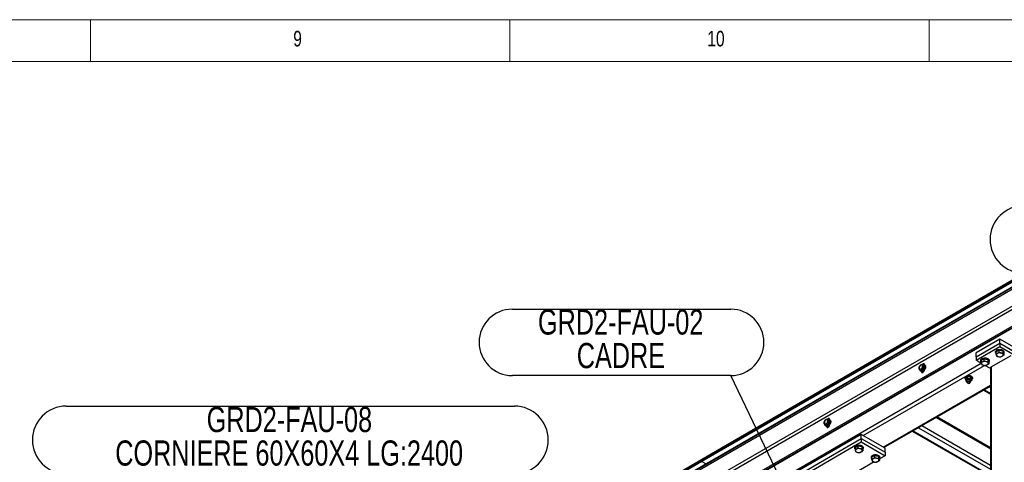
# Model space of a CAD drawing. Header units: millimetres. Extents: x 5 to 589, y 5 to 415.
# Tile 66 of 76: x 389 to 506, y 362 to 415. Entities that reach past the tile are written whole.
import ezdxf

# ---------------------------------------------------------------- set-up
doc = ezdxf.new("R2010")
doc.units = ezdxf.units.MM
doc.layers.add('NOTES', color=6, linetype='Continuous')
doc.layers.add('TRAIT-FORT', color=4, linetype='Continuous', lineweight=25)
doc.styles.add('SLDTEXTSTYLE0', font='TXT', dxfattribs={"width": 0.75})
doc.dimstyles.new('SLDDIMSTYLE2', dxfattribs={"dimtxt": 0.18, "dimasz": 1, "dimexe": 0, "dimexo": 0.0625, "dimgap": 0, "dimtad": 0, "dimtih": 1, "dimtoh": 1, "dimdec": 0, "dimrnd": 1e-09, "dimzin": 0, "dimdsep": 46, "dimtxsty": 'Standard', "dimblk1": 'DOT', "dimblk2": 'DOT', "dimsah": 1, "dimcen": 0.09, "dimadec": 0, "dimazin": 0, "dimtfac": 1, "dimtdec": 0, "dimtofl": 0, "dimtmove": 0, "dimatfit": 3, "dimldrblk": 'DOT', "dimfxl": 1, "dimfrac": 2, "dimtolj": 1, "dimtzin": 0, "dimarcsym": 0})

# ---------------------------------------------------------------- blocks, each defined once
blk = doc.blocks.new('SW_NOTE_5')
at = {"layer": 'NOTES', "color": 0}
for p, q in [((-26.04, 7.92), (0, 7.92)), ((0, 0), (-26.04, 0))]:
    blk.add_line(p, q, dxfattribs=at)
for centre, start, end in [((-26.04, 3.96), 90, 270), ((0, 3.96), 270, 90)]:
    blk.add_arc(centre, 3.96, start, end, dxfattribs=at)
at = {"layer": 'NOTES', "color": 0, "char_height": 3, "attachment_point": 2, "style": 'SLDTEXTSTYLE0'}
for s, insert in [('GRD2-FAU-02', (-13.12, 7.89)), ('CADRE', (-13.09, 3.89))]:
    blk.add_mtext(s, dxfattribs=dict(at, insert=insert))
blk = doc.blocks.new('_Dot')
at = {"color": 0, "linetype": 'ByBlock', "lineweight": -2}
blk.add_line((-0.5, 0), (-1, 0), dxfattribs=at)
at = {"color": 0, "linetype": 'ByBlock', "const_width": 0.5}
blk.add_lwpolyline([(-0.25, 0, 1), (0.25, 0, 1)], format="xyb", close=True, dxfattribs=at)
blk = doc.blocks.new('SW_NOTE_14')
at = {"layer": 'NOTES', "color": 0}
for p, q in [((-53.46, 8.05), (0, 8.05)), ((0, 0), (-53.46, 0))]:
    blk.add_line(p, q, dxfattribs=at)
for centre, start, end in [((-53.46, 4.03), 90, 270), ((0, 4.03), 270, 90)]:
    blk.add_arc(centre, 4.03, start, end, dxfattribs=at)
at = {"layer": 'NOTES', "color": 0, "char_height": 3, "attachment_point": 2, "style": 'SLDTEXTSTYLE0'}
for s, insert in [('GRD2-FAU-08', (-26.84, 7.97)), ('CORNIERE 60X60X4 LG:2400', (-26.87, 3.97))]:
    blk.add_mtext(s, dxfattribs=dict(at, insert=insert))
blk = doc.blocks.new('SW_NOTE_16')
at = {"layer": 'NOTES', "color": 0}
for p, q in [((-53.46, 8.05), (0, 8.05)), ((0, 0), (-53.46, 0))]:
    blk.add_line(p, q, dxfattribs=at)
for centre, start, end in [((-53.46, 4.03), 90, 270), ((0, 4.03), 270, 90)]:
    blk.add_arc(centre, 4.03, start, end, dxfattribs=at)
at = {"layer": 'NOTES', "color": 0, "char_height": 3, "attachment_point": 2, "style": 'SLDTEXTSTYLE0'}
for s, insert in [('GRD2-FAU-08', (-26.86, 7.95)), ('CORNIERE 60X60X4 LG:1000', (-26.9, 3.95))]:
    blk.add_mtext(s, dxfattribs=dict(at, insert=insert))

msp = doc.modelspace()

# ---------------------------------------------------------------- linework, layer by layer
at = {"color": 7, "linetype": 'Continuous', "lineweight": 18}
for p, q in [((589, 415), (5, 415)), ((397, 415), (397, 410)), ((447, 410), (447, 415)), ((497, 415), (497, 410)), ((584, 410), (10, 410))]:
    msp.add_line(p, q, dxfattribs=at)
at = {"layer": 'TRAIT-FORT', "color": 4, "linetype": 'Continuous', "lineweight": 25}
for p, q in [((511.60956, 386.58863), (469.89032, 362.50462)), ((511.60956, 386.42532), (469.89032, 362.34131)), ((511.60956, 386.64988), (472.71874, 364.19869)), ((511.60956, 386.58863), (472.71874, 364.13744)), ((508.42757, 383.99624), (423.57477, 335.01176)), ((508.42757, 383.93499), (423.57477, 334.95051)), ((508.51598, 383.78188), (423.66318, 334.79741)), ((510.23072, 382.79199), (425.37792, 333.80751)), ((510.40753, 382.48579), (425.55473, 333.50132)), ((510.40753, 380.50568), (425.55473, 331.5212)), ((510.49587, 380.35261), (425.64307, 331.36813)), ((510.54894, 380.32198), (425.69614, 331.3375)), ((505.4224, 376.93351), (502.59398, 375.30069)), ((505.4224, 376.44358), (505.4224, 376.93351)), ((511.43281, 373.46377), (505.4224, 376.93351)), ((502.59398, 374.81076), (505.4224, 376.44358)), ((502.59398, 374.4025), (505.4224, 376.03532)), ((505.4224, 376.44358), (505.4224, 376.03532)), ((505.4224, 376.44358), (511.43281, 372.97384)), ((505.4224, 376.03532), (511.43281, 372.56558)), ((502.59398, 374.81076), (502.59398, 375.30069)), ((502.59398, 374.81076), (502.59398, 374.4025)), ((503.18457, 374.4022), (503.54157, 374.59653)), ((503.54157, 374.59653), (503.54157, 374.35176)), ((503.54157, 374.59653), (504.01166, 374.51521)), ((504.39712, 373.60651), (506.80131, 374.99442)), ((504.92244, 375.42304), (504.92244, 375.34137)), ((504.95231, 375.42269), (505.30938, 375.61707)), ((504.95231, 375.42269), (504.95231, 375.17792)), ((505.30938, 375.61707), (505.30938, 375.3723)), ((505.30938, 375.61707), (505.77947, 375.53574)), ((505.77947, 375.53574), (505.77947, 375.29097)), ((505.89249, 375.26005), (505.77947, 375.53574)), ((505.89249, 375.26005), (505.89249, 375.01528)), ((505.92236, 375.34137), (505.92236, 375.42304)), ((472.15303, 356.13555), (503.19489, 374.05563)), ((489.12357, 365.44261), (503.6026, 373.80117)), ((495.82526, 373.64944), (496.00767, 373.87636)), ((496.05508, 373.90372), (496.23749, 373.88741)), ((496.23749, 373.54939), (496.05508, 373.32247)), ((496.23601, 373.21802), (496.41842, 373.44494)), ((496.23749, 373.88741), (496.41842, 373.78296)), ((496.41842, 373.44494), (496.23749, 373.54939)), ((496.44216, 373.74926), (496.26123, 373.85371)), ((496.26123, 373.6105), (496.44216, 373.50605)), ((496.49037, 373.85406), (496.4373, 373.8847)), ((496.44216, 373.50605), (496.44216, 373.74926)), ((503.22234, 374.03976), (502.59398, 374.4025)), ((503.15463, 374.4025), (503.15463, 374.32084)), ((503.18457, 374.4022), (503.18457, 374.15743)), ((504.30919, 373.41234), (503.63733, 373.80019)), ((504.01166, 374.51521), (504.01166, 374.27044)), ((504.12475, 374.23955), (504.01166, 374.51521)), ((504.12475, 374.23955), (504.12475, 373.99478)), ((504.15462, 374.32088), (504.15462, 374.40254)), ((504.30925, 373.48408), (504.30925, 344.56862)), ((504.39712, 373.60651), (504.39712, 344.61931)), ((496.00767, 373.2951), (495.82526, 373.31142)), ((495.82526, 373.31142), (496.00619, 373.20697)), ((495.98737, 373.10527), (496.04045, 373.07463)), ((496.00619, 373.20697), (496.1886, 373.19066)), ((496.1886, 373.19066), (496.00767, 373.2951)), ((496.05508, 373.32247), (496.23601, 373.21802)), ((496.08859, 373.05676), (496.08859, 373.05607)), ((496.23001, 372.97444), (496.08859, 373.05607)), ((496.23001, 373.07875), (496.23001, 372.97444)), ((496.23001, 372.97444), (496.23351, 372.93615)), ((496.36697, 373.17476), (496.41862, 373.14494)), ((496.44216, 373.26018), (496.44216, 373.26086)), ((501.26011, 372.3412), (501.26011, 372.27996)), ((501.33625, 372.25755), (501.33625, 372.0743)), ((501.48022, 372.41263), (501.47577, 372.41002)), ((501.5511, 372.43514), (501.5511, 372.25189)), ((501.92495, 372.41653), (501.92495, 372.23328)), ((501.95463, 372.40418), (501.93999, 372.41263)), ((502.1601, 372.27996), (502.1601, 372.3412)), ((491.52777, 364.0547), (504.30925, 371.43329)), ((491.61557, 364.00396), (504.30919, 371.33183)), ((501.46559, 371.89045), (501.48029, 371.88196)), ((501.51009, 372.01463), (501.51009, 371.78341)), ((501.5687, 371.70178), (501.60403, 371.68135)), ((501.81618, 371.68135), (501.85152, 371.70178)), ((501.91012, 371.78341), (501.91012, 372.01463)), ((501.93993, 371.88196), (501.94471, 371.88472)), ((501.97647, 371.90719), (501.9435, 371.88681)), ((502.08403, 372.22029), (502.08403, 372.03704)), ((504.20271, 371.27036), (504.30925, 371.20885)), ((503.47845, 370.85221), (504.30925, 370.3726)), ((503.56625, 370.90294), (504.30919, 370.47405)), ((497.839, 367.59668), (504.30925, 363.86148)), ((504.30925, 363.96302), (497.92694, 367.64745)), ((484.51156, 367.11818), (484.69397, 367.3451)), ((484.69397, 366.76384), (484.51156, 366.78016)), ((484.51156, 366.78016), (484.69249, 366.67571)), ((484.67361, 366.57397), (484.72668, 366.54333)), ((484.69249, 366.67571), (484.8749, 366.6594)), ((484.8749, 366.6594), (484.69397, 366.76384)), ((484.74138, 367.37246), (484.92379, 367.35615)), ((484.92379, 367.01813), (484.74138, 366.79121)), ((484.74138, 366.79121), (484.92231, 366.68676)), ((484.7749, 366.5255), (484.7749, 366.52482)), ((484.91631, 366.44318), (484.7749, 366.52482)), ((484.91631, 366.54749), (484.91631, 366.44318)), ((484.91631, 366.44318), (484.91981, 366.40489)), ((484.92231, 366.68676), (485.10472, 366.91368)), ((484.92379, 367.35615), (485.10472, 367.2517)), ((485.10472, 366.91368), (484.92379, 367.01813)), ((485.12846, 367.218), (484.94753, 367.32245)), ((484.94753, 367.07924), (485.12846, 366.97479)), ((485.05327, 366.6435), (485.10492, 366.61368)), ((485.17667, 367.3228), (485.1236, 367.35344)), ((485.12846, 366.97479), (485.12846, 367.218)), ((485.12846, 366.72892), (485.12846, 366.7296)), ((495.71736, 366.37187), (504.30919, 361.41192)), ((496.14167, 366.61684), (504.30925, 361.90179)), ((488.91149, 365.56504), (479.01197, 359.85017)), ((488.91149, 365.07511), (488.91149, 365.56504)), ((491.73992, 363.93223), (488.91149, 365.56504)), ((494.99318, 365.95376), (504.30925, 360.57571)), ((495.08098, 366.0045), (504.30919, 360.67717)), ((472.71874, 364.19869), (422.16059, 335.01209)), ((472.71874, 364.13744), (422.16059, 334.95084)), ((472.71874, 364.13744), (472.71874, 364.19869)), ((472.71881, 364.19865), (472.71874, 364.19869)), ((479.01197, 359.36024), (488.91149, 365.07511)), ((479.01197, 358.95198), (488.91149, 364.66685)), ((488.12864, 364.01373), (488.12864, 363.93207)), ((488.15851, 364.01339), (488.51558, 364.20776)), ((488.15851, 364.01339), (488.15851, 363.76862)), ((488.51558, 364.20776), (488.51558, 363.96299)), ((488.51558, 364.20776), (488.98567, 364.12644)), ((488.91149, 365.07511), (488.91149, 364.66685)), ((488.91149, 365.07511), (491.73992, 363.4423)), ((488.91149, 364.66685), (491.73992, 363.03404)), ((488.98567, 364.12644), (488.98567, 363.88167)), ((489.09869, 363.85074), (488.98567, 364.12644)), ((489.12856, 363.93207), (489.12856, 364.01373)), ((489.09869, 363.85074), (489.09869, 363.60597)), ((490.10853, 362.87077), (490.10853, 362.7891)), ((490.1384, 362.87042), (490.49547, 363.0648)), ((490.1384, 362.87042), (490.1384, 362.62565)), ((490.49547, 363.0648), (490.49547, 362.82003)), ((490.49547, 363.0648), (490.96556, 362.98347)), ((490.96556, 362.98347), (490.96556, 362.7387)), ((491.07858, 362.70778), (490.96556, 362.98347)), ((491.73992, 363.03404), (491.07865, 362.6523)), ((491.10852, 362.78906), (491.10852, 362.87073)), ((491.73992, 363.4423), (491.73992, 363.93223)), ((491.73992, 363.4423), (491.73992, 363.03404)), ((469.89032, 362.50462), (422.16059, 334.95084)), ((469.89032, 362.34131), (422.16059, 334.78753)), ((469.89032, 362.34131), (469.89032, 362.50462)), ((469.89038, 362.50459), (469.89032, 362.50462)), ((469.89032, 362.34131), (470.40323, 362.04521)), ((490.44618, 362.28718), (488.1484, 360.9607)), ((491.07858, 362.70778), (491.07858, 362.46301))]:
    msp.add_line(p, q, dxfattribs=at)
at = {"layer": 'TRAIT-FORT', "color": 4, "linetype": 'Continuous', "lineweight": 25, "flags": 128}
for points in [[(503.15463, 374.4025), (503.15706, 374.43092), (503.17533, 374.48476), (503.21094, 374.5356), (503.26259, 374.5817), (503.32841, 374.62125), (503.40603, 374.65298), (503.49268, 374.67559), (503.58507, 374.68836), (503.68002, 374.69078), (503.77409, 374.6828), (503.86384, 374.66469)], [(503.18457, 374.2225), (503.17446, 374.24041), (503.15672, 374.29433), (503.15706, 374.34925), (503.17533, 374.40309), (503.21094, 374.45394), (503.26259, 374.50003), (503.32841, 374.53958), (503.40603, 374.57131), (503.49268, 374.59393), (503.58507, 374.60669), (503.68002, 374.60911), (503.77409, 374.60113), (503.86384, 374.58303)], [(503.86384, 374.66469), (503.94598, 374.63713), (504.01766, 374.60104), (504.07613, 374.55779), (504.11936, 374.50894), (504.14592, 374.45623), (504.15462, 374.40254)], [(503.86384, 374.58303), (503.94598, 374.55546), (504.01766, 374.51938), (504.07613, 374.47613), (504.11936, 374.42727), (504.14592, 374.37456), (504.15462, 374.31994), (504.14525, 374.26532), (504.12475, 374.2225)], [(504.92244, 375.42304), (504.9248, 375.45142), (504.94307, 375.50526), (504.97875, 375.55614), (505.03033, 375.60219), (505.09622, 375.64178), (505.17377, 375.67347), (505.26042, 375.69609), (505.35281, 375.70886), (505.44782, 375.71131), (505.5419, 375.70333), (505.63158, 375.68519)], [(504.95231, 375.243), (504.94226, 375.26094), (504.92453, 375.31486), (504.9248, 375.36975), (504.94307, 375.42359), (504.97875, 375.47447), (505.03033, 375.52052), (505.09622, 375.56011), (505.17377, 375.5918), (505.26042, 375.61442), (505.35281, 375.62719), (505.44782, 375.62964), (505.5419, 375.62166), (505.63158, 375.60352)], [(505.53832, 375.27884), (505.45538, 375.28787), (505.37102, 375.28674), (505.28888, 375.27553), (505.21254, 375.25467), (505.14538, 375.22516), (505.09042, 375.18821), (505.04989, 375.14543), (505.02561, 375.09879), (505.01874, 375.05021), (505.02953, 375.00186), (505.05744, 374.95592), (505.10128, 374.91427), (505.1592, 374.8788), (505.22866, 374.85109), (505.30648, 374.83232), (505.38943, 374.82329), (505.47385, 374.82438), (505.55599, 374.83559), (505.63233, 374.85646), (505.69942, 374.88601), (505.75438, 374.92295), (505.79498, 374.96569), (505.81919, 375.01237), (505.82607, 375.06095), (505.81534, 375.10927), (505.78736, 375.15524), (505.74353, 375.1969), (505.6856, 375.23236), (505.61621, 375.26004), (505.53832, 375.27884)], [(505.63158, 375.68519), (505.71372, 375.65763), (505.7854, 375.62154), (505.84387, 375.57829), (505.88716, 375.52947), (505.91366, 375.47672), (505.92236, 375.42304)], [(505.63158, 375.60352), (505.71372, 375.57596), (505.7854, 375.53987), (505.84387, 375.49662), (505.88716, 375.4478), (505.91366, 375.39505), (505.92236, 375.34044), (505.91306, 375.28586), (505.89256, 375.24303)], [(495.81568, 373.49046), (495.82202, 373.43605), (495.8407, 373.3924), (495.87051, 373.36226), (495.90955, 373.34748), (495.95541, 373.34903), (496.00524, 373.36682), (496.05582, 373.3997), (496.10404, 373.44562), (496.14679, 373.50168), (496.18152, 373.5644), (496.20593, 373.62979), (496.21854, 373.69376), (496.21854, 373.7523), (496.20593, 373.80171), (496.18152, 373.83892), (496.14679, 373.86154), (496.10404, 373.86825), (496.05582, 373.8585), (496.00524, 373.83298), (495.95541, 373.79323), (495.90955, 373.74184), (495.87051, 373.68198), (495.8407, 373.61741), (495.82202, 373.55221), (495.81568, 373.49046)], [(496.51182, 373.79197), (496.52733, 373.72875), (496.52996, 373.65598), (496.51957, 373.57661), (496.49658, 373.4939), (496.46198, 373.41124), (496.41714, 373.33199), (496.36393, 373.25942), (496.30445, 373.19647), (496.24127, 373.14576), (496.17693, 373.10938), (496.11395, 373.08873), (496.05508, 373.08476), (496.00261, 373.09758), (495.95871, 373.12663), (495.92527, 373.17082), (495.90348, 373.22822), (495.8962, 373.27048)], [(496.56489, 373.76133), (496.5804, 373.69812), (496.58303, 373.62535), (496.57264, 373.54598), (496.54965, 373.46326), (496.51505, 373.3806), (496.47021, 373.30135), (496.417, 373.22878), (496.35752, 373.16583), (496.29434, 373.11512), (496.23001, 373.07874), (496.16702, 373.05809), (496.10815, 373.05413), (496.05569, 373.06694), (496.04045, 373.07463)], [(496.44195, 373.88198), (496.43501, 373.92596), (496.4141, 373.96675), (496.38119, 373.99167), (496.33885, 373.99863), (496.29056, 373.98713), (496.24026, 373.95808), (496.19197, 373.91384), (496.17552, 373.89445)], [(496.43683, 373.90742), (496.43197, 373.90549), (496.40291, 373.89074)], [(503.77058, 374.25835), (503.68764, 374.26738), (503.60328, 374.26625), (503.52107, 374.255), (503.4448, 374.23417), (503.37764, 374.20466), (503.32261, 374.16768), (503.28215, 374.12494), (503.25787, 374.0783), (503.251, 374.02971), (503.26179, 373.98136), (503.28964, 373.93539), (503.33354, 373.89377), (503.39146, 373.85831), (503.46085, 373.83055), (503.53874, 373.81183), (503.62169, 373.8028), (503.70611, 373.80389), (503.78825, 373.8151), (503.86452, 373.83592), (503.93162, 373.86547), (503.98664, 373.90245), (504.02717, 373.94516), (504.05138, 373.99184), (504.05826, 374.04042), (504.04754, 374.08873), (504.01962, 374.13475), (503.97572, 374.17636), (503.91779, 374.21183), (503.84847, 374.23954), (503.77058, 374.25835)], [(496.08859, 373.05607), (496.09581, 373.00273), (496.11671, 372.96195), (496.14962, 372.93702), (496.19197, 372.93007), (496.24026, 372.94157), (496.29056, 372.97061), (496.33885, 373.01486), (496.38119, 373.07071), (496.4141, 373.13362), (496.43501, 373.19855), (496.44216, 373.26018)], [(496.31956, 373.10905), (496.31113, 373.1293), (496.30992, 373.13319)], [(501.26011, 372.3412), (501.26011, 372.34292), (501.26996, 372.39516)], [(501.26996, 372.39516), (501.29774, 372.44522), (501.34238, 372.491), (501.4022, 372.53067), (501.47456, 372.56256), (501.55649, 372.58541), (501.64483, 372.59825), (501.73573, 372.60059), (501.82569, 372.59226), (501.91086, 372.57369), (501.9878, 372.54562), (502.05342, 372.50914), (502.10494, 372.46586), (502.14034, 372.41739), (502.15801, 372.36585), (502.1601, 372.3412)], [(501.26996, 372.33391), (501.29774, 372.38398), (501.34238, 372.42976), (501.4022, 372.46943), (501.47456, 372.50131), (501.55649, 372.52416), (501.64483, 372.53701), (501.73573, 372.53934), (501.82569, 372.53101), (501.91086, 372.51244), (501.9878, 372.48438), (502.05342, 372.4479), (502.10494, 372.40461), (502.14034, 372.35614), (502.15801, 372.3046), (502.15747, 372.25205), (502.13852, 372.20062), (502.10217, 372.15246), (502.08397, 372.13541)], [(501.51009, 372.01463), (501.51272, 372.03312), (501.53093, 372.0659), (501.56505, 372.09408), (501.61206, 372.11522), (501.66783, 372.12749), (501.7273, 372.12967), (501.78523, 372.12161), (501.83655, 372.10405), (501.8766, 372.07859), (501.90189, 372.04741), (501.91012, 372.01463)], [(501.5687, 371.70178), (501.55008, 371.71416), (501.52183, 371.74448), (501.5103, 371.77823), (501.51657, 371.81245), (501.53997, 371.8441)], [(501.53997, 371.8441), (501.57854, 371.87034), (501.62878, 371.88891), (501.68623, 371.89802), (501.74585, 371.89701), (501.80222, 371.88587), (501.85051, 371.86563), (501.88618, 371.83811), (501.90634, 371.80568), (501.90897, 371.7713), (501.894, 371.73798), (501.86264, 371.70874), (501.85152, 371.70178)], [(501.58245, 371.78809), (501.56323, 371.76018), (501.56168, 371.73009), (501.578, 371.70152), (501.61024, 371.67792), (501.65461, 371.66212), (501.70559, 371.65605), (501.75718, 371.66037), (501.80303, 371.67462), (501.83769, 371.69704), (501.85698, 371.72499), (501.8586, 371.75504), (501.84221, 371.78358), (501.80991, 371.80721), (501.76561, 371.82305), (501.71463, 371.82913), (501.66304, 371.82481), (501.61718, 371.81056), (501.58245, 371.78809)], [(484.50199, 366.9592), (484.50833, 366.90479), (484.52701, 366.86114), (484.55681, 366.831), (484.59586, 366.81622), (484.64171, 366.81777), (484.69148, 366.83552), (484.74212, 366.86844), (484.79034, 366.91436), (484.83309, 366.97042), (484.86782, 367.03314), (484.89223, 367.09853), (484.90484, 367.1625), (484.90484, 367.22104), (484.89223, 367.27046), (484.86782, 367.30766), (484.83309, 367.33029), (484.79034, 367.33699), (484.74212, 367.32724), (484.69148, 367.30168), (484.64171, 367.26197), (484.59586, 367.21058), (484.55681, 367.15072), (484.52701, 367.08615), (484.50833, 367.02095), (484.50199, 366.9592)], [(485.19812, 367.26071), (485.21363, 367.1975), (485.21626, 367.12472), (485.20581, 367.04532), (485.18288, 366.96264), (485.14822, 366.87994), (485.10344, 366.80073), (485.05017, 366.72812), (484.99076, 366.66521), (484.92757, 366.6145), (484.86317, 366.57808), (484.80025, 366.55747), (484.74138, 366.5535), (484.68892, 366.56632), (484.64502, 366.59537), (484.6115, 366.63953), (484.58979, 366.69696), (484.5825, 366.73922)], [(485.25119, 367.23007), (485.2667, 367.16686), (485.26933, 367.09409), (485.25888, 367.01468), (485.23595, 366.932), (485.20129, 366.84931), (485.15651, 366.77009), (485.10324, 366.69748), (485.04383, 366.63457), (484.98064, 366.58386), (484.91624, 366.54744), (484.85332, 366.52683), (484.79445, 366.52287), (484.74199, 366.53568), (484.72668, 366.54333)], [(484.7749, 366.52482), (484.78204, 366.47143), (484.80295, 366.43065), (484.83592, 366.40576), (484.87827, 366.39881), (484.92656, 366.41031), (484.97686, 366.43935), (485.02515, 366.4836), (485.06743, 366.53941), (485.1004, 366.60236), (485.12131, 366.66729), (485.12846, 366.72892)], [(485.12826, 367.35073), (485.12131, 367.3947), (485.1004, 367.43549), (485.06743, 367.46037), (485.02515, 367.46737), (484.97686, 367.45587), (484.92656, 367.42683), (484.87827, 367.38258), (484.86182, 367.36319)], [(485.00586, 366.57779), (484.99743, 366.59804), (484.99615, 366.6019)], [(485.12313, 367.37616), (485.11828, 367.37423), (485.08921, 367.35948)], [(488.12864, 364.01373), (488.13107, 364.04207), (488.14934, 364.09591), (488.18495, 364.14683), (488.23653, 364.19289), (488.30242, 364.23248), (488.37997, 364.26417), (488.46662, 364.28678), (488.55908, 364.29959), (488.65402, 364.30201), (488.7481, 364.29403), (488.83778, 364.27588)], [(488.15858, 363.83373), (488.14846, 363.85164), (488.13073, 363.90556), (488.13107, 363.96041), (488.14934, 364.01425), (488.18495, 364.06517), (488.23653, 364.11122), (488.30242, 364.15081), (488.37997, 364.1825), (488.46662, 364.20512), (488.55908, 364.21792), (488.65402, 364.22034), (488.7481, 364.21236), (488.83778, 364.19422)], [(488.83778, 364.27588), (488.91992, 364.24832), (488.9916, 364.21223), (489.05014, 364.16902), (489.09343, 364.12013), (489.11987, 364.06742), (489.12856, 364.01373)], [(488.83778, 364.19422), (488.91992, 364.16665), (488.9916, 364.13057), (489.05014, 364.08736), (489.09343, 364.03846), (489.11987, 363.98575), (489.12856, 363.93113), (489.11933, 363.87651), (489.09876, 363.83373)], [(488.74452, 363.86954), (488.66158, 363.87857), (488.57722, 363.87744), (488.49508, 363.86623), (488.41874, 363.84536), (488.35158, 363.81585), (488.29662, 363.77891), (488.25609, 363.73613), (488.23188, 363.68945), (488.22494, 363.64091), (488.23573, 363.59256), (488.26364, 363.54662), (488.30748, 363.50496), (488.3654, 363.4695), (488.43486, 363.44178), (488.51268, 363.42302), (488.59563, 363.41399), (488.68005, 363.41508), (488.76219, 363.42629), (488.83853, 363.44715), (488.90562, 363.4767), (488.96058, 363.51365), (489.00118, 363.55639), (489.02539, 363.60307), (489.03227, 363.65165), (489.02155, 363.69996), (488.99356, 363.74594), (488.94973, 363.78759), (488.8918, 363.82306), (488.82241, 363.85074), (488.74452, 363.86954)], [(490.10853, 362.87077), (490.11096, 362.89911), (490.12923, 362.95295), (490.16484, 363.00387), (490.21649, 363.04988), (490.28231, 363.08951), (490.35993, 363.12116), (490.44651, 363.14382), (490.53897, 363.15663), (490.63392, 363.15904), (490.72799, 363.15106), (490.81768, 363.13292)], [(490.13847, 362.69076), (490.12836, 362.70867), (490.11062, 362.76259), (490.11096, 362.81744), (490.12923, 362.87128), (490.16484, 362.9222), (490.21649, 362.96821), (490.28231, 363.00784), (490.35993, 363.03949), (490.44651, 363.06215), (490.53897, 363.07496), (490.63392, 363.07737), (490.72799, 363.06939), (490.81768, 363.05125)], [(490.81768, 363.13292), (490.89988, 363.10532), (490.97149, 363.06927), (491.03003, 363.02606), (491.07332, 362.97716), (491.09976, 362.92445), (491.10852, 362.87073)], [(490.81768, 363.05125), (490.89988, 363.02365), (490.97149, 362.9876), (491.03003, 362.94439), (491.07332, 362.89549), (491.09976, 362.84278), (491.10852, 362.78813), (491.09922, 362.73355), (491.07865, 362.69076)], [(490.72441, 362.72657), (490.64147, 362.7356), (490.55711, 362.73447), (490.47497, 362.72326), (490.39863, 362.7024), (490.33154, 362.67285), (490.27651, 362.63594), (490.23598, 362.59316), (490.21177, 362.54648), (490.20483, 362.49794), (490.21562, 362.44959), (490.24353, 362.40365), (490.28737, 362.362), (490.34529, 362.32653), (490.41475, 362.29882), (490.49264, 362.28001), (490.57558, 362.27098), (490.65994, 362.27211), (490.74208, 362.28332), (490.81842, 362.30419), (490.88551, 362.33374), (490.94054, 362.37064), (490.98107, 362.41342), (491.00528, 362.4601), (491.01216, 362.50868), (491.00144, 362.557), (490.97345, 362.60297), (490.92962, 362.64463), (490.87176, 362.68005), (490.8023, 362.70777), (490.72441, 362.72657)]]:
    msp.add_lwpolyline(points, dxfattribs=at)
at = {"layer": 'TRAIT-FORT', "color": 4, "linetype": 'Continuous', "lineweight": 25}
for centre, radius, start, end in [((496.35247, 373.40997), 0.57904, 155.5719752, 162.0560991), ((496.19811, 373.60122), 0.33461, 115.3055597, 124.6890638), ((496.13373, 373.78912), 0.14293, 26.8675731, 43.4497672), ((495.71695, 373.78676), 0.5721, 335.486894, 342.0558634), ((496.3418, 373.72284), 0.18353, 22.1252019, 120.4878091), ((496.31465, 373.68467), 0.14293, 26.8675731, 43.4497672), ((495.89788, 373.68231), 0.5721, 335.486894, 342.0558634), ((496.40344, 373.7079), 0.17006, 18.3110906, 59.2565502), ((504.45913, 373.46927), 0.1506, 114.3125166, 174.3549127), ((495.9309, 373.4107), 0.14497, 206.8785272, 223.2231974), ((495.86462, 373.59765), 0.33466, 295.3061892, 304.6884343), ((496.04555, 373.4932), 0.33466, 295.3061892, 304.6884343), ((501.43968, 372.28027), 0.17799, 162.4598142, 234.4732534), ((501.70512, 371.98378), 0.48424, 86.0950961, 117.6732223), ((501.72544, 372.0171), 0.44997, 61.5223219, 88.3884511), ((501.51266, 372.01616), 0.12637, 123.0889123, 219.8792271), ((501.61181, 372.10635), 0.26035, 221.1206444, 247.0020103), ((501.69901, 371.76132), 0.44194, 84.9259769, 125.2932102), ((501.74311, 371.83006), 0.3715, 45.2912345, 90.7733611), ((501.79033, 372.13811), 0.29661, 293.8058203, 308.871657), ((501.9077, 372.01303), 0.12622, 303.0143607, 39.9537788), ((485.03877, 366.87871), 0.57904, 155.5719752, 162.0560991), ((484.6172, 366.87944), 0.14497, 206.8785272, 223.2231974), ((484.88441, 367.06996), 0.33461, 115.3055597, 124.6890638), ((484.55092, 367.06639), 0.33466, 295.3061892, 304.6884343), ((484.73185, 366.96194), 0.33466, 295.3061892, 304.6884343), ((484.82003, 367.25786), 0.14293, 26.8675731, 43.4497672), ((484.40326, 367.2555), 0.5721, 335.486894, 342.0558634), ((485.0272, 367.19039), 0.18482, 22.3628049, 121.9513251), ((485.00096, 367.15341), 0.14293, 26.8675731, 43.4497672), ((484.58418, 367.15105), 0.5721, 335.486894, 342.0558634), ((485.08923, 367.17623), 0.17068, 18.3880819, 59.179559)]:
    msp.add_arc(centre, radius, start, end, dxfattribs=at)
for points, knots in [([(504.95231, 375.17792), (504.98331, 375.18583), (505.046, 375.20182), (505.13878, 375.24576), (505.22752, 375.30379), (505.28192, 375.34932), (505.30938, 375.3723)], [0, 0, 0, 0, 0.264558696, 0.534969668, 0.765281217, 1, 1, 1, 1]), ([(504.95231, 375.17792), (504.96212, 375.14504), (504.98194, 375.07858), (505.01138, 375.0003), (505.03947, 374.94148), (505.05666, 374.91539), (505.06533, 374.90223)], [0, 0, 0, 0, 0.26462682, 0.534854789, 0.765361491, 1, 1, 1, 1]), ([(505.06533, 374.90223), (505.12515, 374.87949), (505.22408, 374.84189), (505.36756, 374.81895), (505.46409, 374.81651), (505.51959, 374.81993), (505.53542, 374.8209)], [0, 0, 0, 0, 0.3855650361, 0.6376532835, 0.8966465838, 1, 1, 1, 1]), ([(505.30938, 375.3723), (505.36917, 375.34954), (505.46807, 375.31191), (505.61155, 375.28899), (505.70806, 375.28651), (505.76361, 375.28998), (505.77947, 375.29097)], [0, 0, 0, 0, 0.385476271, 0.637564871, 0.896558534, 1, 1, 1, 1]), ([(505.89249, 375.01528), (505.86153, 374.98945), (505.79891, 374.93721), (505.706, 374.88013), (505.61729, 374.84151), (505.56288, 374.82782), (505.53542, 374.8209)], [0, 0, 0, 0, 0.264553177, 0.534969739, 0.765281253, 1, 1, 1, 1]), ([(505.89249, 375.01528), (505.88268, 375.03026), (505.86286, 375.06054), (505.83342, 375.12559), (505.80534, 375.2038), (505.78814, 375.26175), (505.77947, 375.29097)], [0, 0, 0, 0, 0.26462682, 0.534854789, 0.765361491, 1, 1, 1, 1]), ([(495.80159, 373.34516), (495.79782, 373.42613), (495.79393, 373.50967), (495.80136, 373.58602), (495.80159, 373.58837)], [0, 0, 0, 0, 0.969261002, 1, 1, 1, 1]), ([(496.26123, 373.85371), (496.261, 373.85136), (496.25357, 373.77501), (496.25746, 373.69147), (496.26123, 373.6105)], [0, 0, 0, 0, 0.030738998, 1, 1, 1, 1]), ([(503.18457, 374.15743), (503.21557, 374.16534), (503.27824, 374.18132), (503.37102, 374.22526), (503.45974, 374.28326), (503.51414, 374.3288), (503.54157, 374.35176)], [0, 0, 0, 0, 0.2646081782, 0.5348786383, 0.7654238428, 1, 1, 1, 1]), ([(503.18457, 374.15743), (503.19439, 374.12455), (503.21424, 374.05808), (503.24351, 373.97977), (503.27176, 373.92098), (503.28893, 373.89489), (503.29759, 373.88173)], [0, 0, 0, 0, 0.264626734, 0.534955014, 0.765361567, 1, 1, 1, 1]), ([(503.29759, 373.88173), (503.35741, 373.85899), (503.45633, 373.82139), (503.59982, 373.79848), (503.69629, 373.79594), (503.75183, 373.79942), (503.76768, 373.80041)], [0, 0, 0, 0, 0.385565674, 0.637654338, 0.896558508, 1, 1, 1, 1]), ([(503.54157, 374.35176), (503.60139, 374.32903), (503.70032, 374.29143), (503.8438, 374.26849), (503.94033, 374.26604), (503.99583, 374.26947), (504.01166, 374.27044)], [0, 0, 0, 0, 0.3855650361, 0.6376532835, 0.8966465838, 1, 1, 1, 1]), ([(504.12475, 373.99478), (504.09376, 373.96894), (504.03115, 373.91672), (503.93821, 373.85961), (503.84952, 373.82099), (503.79512, 373.80731), (503.76768, 373.80041)], [0, 0, 0, 0, 0.264740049, 0.534965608, 0.765467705, 1, 1, 1, 1]), ([(504.12475, 373.99478), (504.11491, 374.00975), (504.095, 374.04001), (504.06571, 374.10509), (504.03761, 374.1833), (504.02036, 374.24123), (504.01166, 374.27044)], [0, 0, 0, 0, 0.26455402, 0.534908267, 0.765437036, 1, 1, 1, 1]), ([(501.44367, 372.3874), (501.42474, 372.36942), (501.38717, 372.33375), (501.35313, 372.28281), (501.33625, 372.25755)], [0, 0, 0, 0, 0.503977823, 1, 1, 1, 1]), ([(501.5511, 372.43514), (501.5364, 372.43258), (501.50649, 372.42737), (501.46924, 372.40785), (501.44814, 372.39098), (501.44367, 372.3874)], [0, 0, 0, 0, 0.432155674, 0.879604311, 1, 1, 1, 1]), ([(501.44367, 372.12204), (501.46257, 372.14003), (501.50006, 372.17573), (501.53418, 372.22664), (501.5511, 372.25189)], [0, 0, 0, 0, 0.504059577, 1, 1, 1, 1]), ([(501.5511, 372.43514), (501.57668, 372.44346), (501.62874, 372.4604), (501.69333, 372.46835), (501.73024, 372.46715), (501.73809, 372.4669)], [0, 0, 0, 0, 0.432054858, 0.879259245, 1, 1, 1, 1]), ([(501.73809, 372.20153), (501.7052, 372.20555), (501.63993, 372.21353), (501.58055, 372.23917), (501.5511, 372.25189)], [0, 0, 0, 0, 0.503875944, 1, 1, 1, 1]), ([(501.73809, 372.4669), (501.77096, 372.46289), (501.8362, 372.45495), (501.89552, 372.42927), (501.92495, 372.41653)], [0, 0, 0, 0, 0.503839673, 1, 1, 1, 1]), ([(501.92495, 372.23328), (501.89937, 372.22495), (501.84733, 372.20801), (501.7828, 372.20016), (501.74592, 372.20129), (501.73809, 372.20153)], [0, 0, 0, 0, 0.432348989, 0.879550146, 1, 1, 1, 1]), ([(502.00446, 372.35945), (501.98703, 372.37734), (501.95932, 372.40578), (501.93425, 372.41363), (501.92495, 372.41653)], [0, 0, 0, 0, 0.629160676, 1, 1, 1, 1]), ([(501.92495, 372.23328), (501.93425, 372.21327), (501.95932, 372.1593), (501.98703, 372.11927), (502.00446, 372.09408)], [0, 0, 0, 0, 0.370839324, 1, 1, 1, 1]), ([(502.08403, 372.22029), (502.07799, 372.23322), (502.05414, 372.28419), (502.02697, 372.3318), (502.00576, 372.35785), (502.00446, 372.35945)], [0, 0, 0, 0, 0.241811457, 0.953351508, 1, 1, 1, 1]), ([(501.33625, 372.0743), (501.35092, 372.07687), (501.38079, 372.0821), (501.41795, 372.10166), (501.43917, 372.11847), (501.44367, 372.12204)], [0, 0, 0, 0, 0.432237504, 0.879689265, 1, 1, 1, 1]), ([(501.33625, 372.0743), (501.34555, 372.05428), (501.37061, 372.00034), (501.39828, 371.96031), (501.41569, 371.93514)], [0, 0, 0, 0, 0.371006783, 1, 1, 1, 1]), ([(501.41569, 371.93514), (501.41697, 371.93355), (501.43359, 371.913), (501.44981, 371.9033), (501.46478, 371.89434)], [0, 0, 0, 0, 0.077130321, 1, 1, 1, 1]), ([(502.08403, 372.03704), (502.0693, 372.01529), (502.03934, 371.97107), (502.00225, 371.92927), (501.981, 371.91106), (501.97647, 371.90719)], [0, 0, 0, 0, 0.432440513, 0.879254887, 1, 1, 1, 1]), ([(502.00446, 372.09408), (502.00576, 372.09252), (502.02697, 372.06712), (502.05414, 372.04646), (502.07799, 372.03895), (502.08403, 372.03704)], [0, 0, 0, 0, 0.0466484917, 0.7581885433, 1, 1, 1, 1]), ([(484.48789, 366.8139), (484.48412, 366.89487), (484.48024, 366.97841), (484.48766, 367.05476), (484.48789, 367.05711)], [0, 0, 0, 0, 0.969261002, 1, 1, 1, 1]), ([(484.94753, 367.32245), (484.9473, 367.3201), (484.93987, 367.24376), (484.94376, 367.16021), (484.94753, 367.07924)], [0, 0, 0, 0, 0.030738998, 1, 1, 1, 1]), ([(488.15851, 363.76862), (488.18951, 363.77653), (488.2522, 363.79252), (488.34498, 363.83646), (488.43372, 363.89448), (488.48812, 363.94001), (488.51558, 363.96299)], [0, 0, 0, 0, 0.264558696, 0.534969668, 0.765281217, 1, 1, 1, 1]), ([(488.15851, 363.76862), (488.16832, 363.73574), (488.18814, 363.66928), (488.21758, 363.59099), (488.24567, 363.53218), (488.26286, 363.50608), (488.27153, 363.49292)], [0, 0, 0, 0, 0.26462682, 0.534854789, 0.765361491, 1, 1, 1, 1]), ([(488.27153, 363.49292), (488.33135, 363.47019), (488.43028, 363.43259), (488.57376, 363.40965), (488.67029, 363.4072), (488.72579, 363.41062), (488.74162, 363.4116)], [0, 0, 0, 0, 0.3855650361, 0.6376532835, 0.8966465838, 1, 1, 1, 1]), ([(488.51558, 363.96299), (488.57537, 363.94024), (488.67427, 363.90261), (488.81775, 363.87969), (488.91426, 363.87721), (488.96981, 363.88068), (488.98567, 363.88167)], [0, 0, 0, 0, 0.385476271, 0.637564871, 0.896558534, 1, 1, 1, 1]), ([(489.09869, 363.60597), (489.06773, 363.58014), (489.00511, 363.52791), (488.9122, 363.47082), (488.82349, 363.43221), (488.76908, 363.41851), (488.74162, 363.4116)], [0, 0, 0, 0, 0.264553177, 0.534969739, 0.765281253, 1, 1, 1, 1]), ([(489.09869, 363.60597), (489.08889, 363.62095), (489.06907, 363.65123), (489.0396, 363.71626), (489.01162, 363.79451), (488.99438, 363.85243), (488.98567, 363.88167)], [0, 0, 0, 0, 0.264627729, 0.534856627, 0.765201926, 1, 1, 1, 1]), ([(490.1384, 362.62565), (490.1694, 362.63356), (490.23209, 362.64955), (490.32487, 362.69349), (490.41361, 362.75152), (490.46801, 362.79705), (490.49547, 362.82003)], [0, 0, 0, 0, 0.264558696, 0.534969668, 0.765281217, 1, 1, 1, 1]), ([(490.1384, 362.62565), (490.14821, 362.59277), (490.16803, 362.52631), (490.19747, 362.44803), (490.22556, 362.38921), (490.24275, 362.36312), (490.25142, 362.34996)], [0, 0, 0, 0, 0.26462682, 0.534854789, 0.765361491, 1, 1, 1, 1]), ([(490.25142, 362.34996), (490.31124, 362.32722), (490.41017, 362.28962), (490.55365, 362.26668), (490.65018, 362.26424), (490.70568, 362.26766), (490.72151, 362.26863)], [0, 0, 0, 0, 0.3855650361, 0.6376532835, 0.8966465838, 1, 1, 1, 1]), ([(490.49547, 362.82003), (490.55527, 362.79728), (490.65419, 362.75965), (490.79765, 362.73667), (490.89418, 362.73425), (490.94971, 362.73771), (490.96556, 362.7387)], [0, 0, 0, 0, 0.385475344, 0.63773205, 0.896558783, 1, 1, 1, 1]), ([(491.07858, 362.46301), (491.04762, 362.43718), (490.985, 362.38494), (490.89209, 362.32786), (490.80338, 362.28924), (490.74897, 362.27555), (490.72151, 362.26863)], [0, 0, 0, 0, 0.264553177, 0.534969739, 0.765281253, 1, 1, 1, 1]), ([(491.07858, 362.46301), (491.06881, 362.47798), (491.04905, 362.50825), (491.01948, 362.57328), (490.99152, 362.65154), (490.97427, 362.70946), (490.96556, 362.7387)], [0, 0, 0, 0, 0.26446773, 0.534858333, 0.765202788, 1, 1, 1, 1])]:
    msp.add_open_spline(points, degree=3, knots=knots, dxfattribs=at)

# ---------------------------------------------------------------- block references
at = {"layer": 'NOTES', "color": 211}
for name, p in [('SW_NOTE_16', (561.76101, 384.77987)), ('SW_NOTE_5', (473.33333, 372.57862)), ('SW_NOTE_14', (447.54717, 360.8805))]:
    msp.add_blockref(name, p, dxfattribs=at)

# ---------------------------------------------------------------- texts
at = {"layer": 'NOTES', "color": 211, "attachment_point": 1, "style": 'SLDTEXTSTYLE0'}
for s, insert, char_height in [('9', (421.16667, 413.66802), 1.85208), ('10', (470.54167, 413.66802), 1.852083)]:
    msp.add_mtext(s, dxfattribs=dict(at, insert=insert, char_height=char_height))

# ---------------------------------------------------------------- leaders
at = {"layer": 'NOTES', "color": 211}
msp.add_leader([(482.79705, 352.87764), (473.33333, 372.57862)], dimstyle='SLDDIMSTYLE2', dxfattribs=at)

doc.saveas('drawing.dxf')
